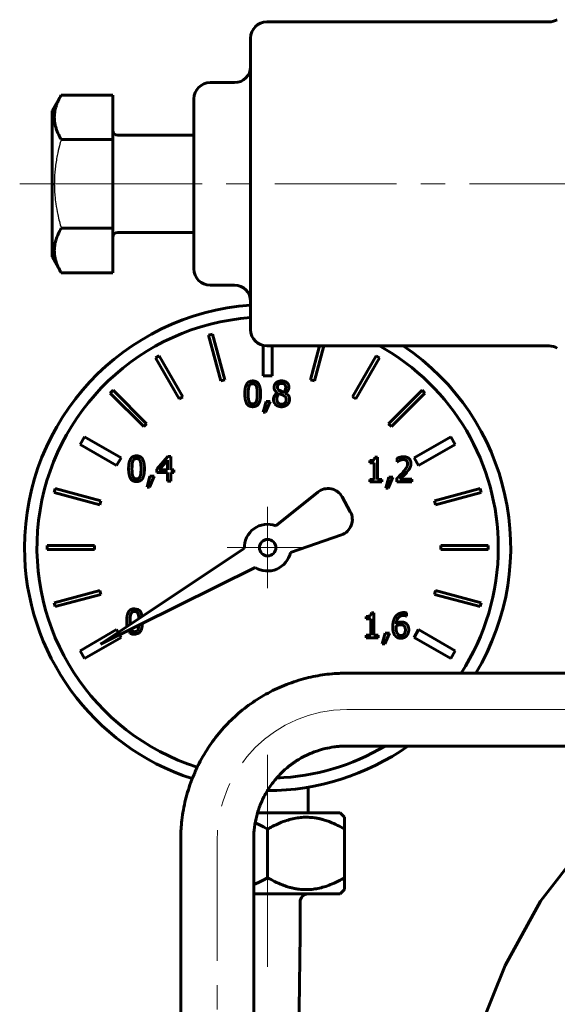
# Model space of a CAD drawing. Header units: millimetres. Extents: x 0 to 420, y 0 to 297.
# Tile 6 of 15: x 80 to 113, y 183 to 244. Entities that reach past the tile are written whole.
import ezdxf

# ---------------------------------------------------------------- set-up
doc = ezdxf.new("R2010")
doc.units = ezdxf.units.MM
for name, pattern in [('K5LT-1', [0]), ('K5LT_AXLED', [12, 7.5, -1.5, 1.5, -1.5]), ('K5LT_BASIC', [0])]:
    doc.linetypes.add(name, pattern=pattern)
doc.layers.add('Системный слой (1)', color=251, linetype='Continuous', true_color=0x6c6c6c)

# ---------------------------------------------------------------- blocks, each defined once
blk = doc.blocks.new('U9')
at = {"layer": 'Системный слой (1)', "color": 143, "linetype": 'K5LT_BASIC', "lineweight": 60, "true_color": 0x33acca}
for p, q in [((117.298, 194.862), (114.482, 192.368)), ((114.482, 192.368), (111.976, 189.137)), ((111.976, 189.137), (109.78, 185.169)), ((109.78, 185.169), (107.893, 180.463)), ((107.893, 180.463), (107.36, 178.816))]:
    blk.add_line(p, q, dxfattribs=at)
blk = doc.blocks.new('U37')
at = {"layer": 'Системный слой (1)', "color": 143, "linetype": 'K5LT_BASIC', "lineweight": 60, "true_color": 0x33acca}
for p, q in [((87.349, 205.928), (87.389, 206.102)), ((87.389, 206.102), (87.407, 206.294)), ((86.922, 205.606), (87.181, 205.68)), ((87.181, 205.68), (87.292, 205.801)), ((87.292, 205.801), (87.296, 205.808)), ((87.296, 205.808), (87.305, 205.824)), ((87.305, 205.824), (87.321, 205.856)), ((87.321, 205.856), (87.349, 205.928))]:
    blk.add_line(p, q, dxfattribs=at)
blk = doc.blocks.new('U38')
at = {"layer": 'Системный слой (1)', "color": 143, "linetype": 'K5LT_BASIC', "lineweight": 60, "true_color": 0x33acca}
for start, end in [(94.01243, 180), (328.89108, 56.09908), (180, 251.92761), (269.93858, 305.24841)]:
    blk.add_arc((95.131, 210.963), 15, start, end, dxfattribs=at)
blk = doc.blocks.new('U39')
at = {"layer": 'Системный слой (1)', "color": 143, "linetype": 'K5LT_BASIC', "lineweight": 60, "true_color": 0x33acca}
for p, q in [((87.14, 207.143), (86.922, 207.193)), ((87.225, 207.08), (87.14, 207.143)), ((87.26, 207.04), (87.225, 207.08)), ((87.277, 207.017), (87.26, 207.04)), ((87.285, 207.005), (87.277, 207.017)), ((87.288, 206.999), (87.285, 207.005)), ((87.299, 206.981), (87.288, 206.999)), ((87.385, 206.715), (87.299, 206.981))]:
    blk.add_line(p, q, dxfattribs=at)
blk = doc.blocks.new('U40')
at = {"layer": 'Системный слой (1)', "color": 143, "linetype": 'K5LT_BASIC', "lineweight": 60, "true_color": 0x33acca}
for p, q in [((86.642, 206.336), (86.642, 206.398)), ((86.643, 206.277), (86.642, 206.336)), ((86.645, 206.223), (86.643, 206.277)), ((86.694, 205.939), (86.693, 205.94))]:
    blk.add_line(p, q, dxfattribs=at)
blk = doc.blocks.new('U41')
at = {"layer": 'Системный слой (1)', "color": 143, "linetype": 'K5LT_BASIC', "lineweight": 60, "true_color": 0x33acca}
for p, q in [((87.146, 206.865), (87.169, 206.788)), ((87.169, 206.788), (87.186, 206.696)), ((87.186, 206.696), (87.196, 206.589))]:
    blk.add_line(p, q, dxfattribs=at)
blk = doc.blocks.new('U42')
at = {"layer": 'Системный слой (1)', "color": 143, "linetype": 'K5LT_BASIC', "lineweight": 60, "true_color": 0x33acca}
for start, end in [(94.22893, 252.22272), (0, 61.01053), (327.00982, 0), (272.22724, 300.61175)]:
    blk.add_arc((95.131, 210.963), 14.233, start, end, dxfattribs=at)
blk = doc.blocks.new('U43')
at = {"layer": 'Системный слой (1)', "color": 143, "linetype": 'K5LT_BASIC', "lineweight": 60, "true_color": 0x33acca}
for p, q in [((85.909, 205.734), (85.813, 205.901)), ((86.088, 205.425), (85.991, 205.592))]:
    blk.add_line(p, q, dxfattribs=at)
blk = doc.blocks.new('U44')
at = {"layer": 'Системный слой (1)', "color": 143, "linetype": 'K5LT_BASIC', "lineweight": 60, "true_color": 0x33acca}
for p, q in [((87.184, 206.09), (87.169, 206.005)), ((87.194, 206.188), (87.184, 206.09)), ((87.169, 206.005), (87.147, 205.935))]:
    blk.add_line(p, q, dxfattribs=at)
blk = doc.blocks.new('U45')
at = {"layer": 'Системный слой (1)', "color": 143, "linetype": 'K5LT_BASIC', "lineweight": 60, "true_color": 0x33acca}
for p, q in [((86.434, 206.398), (86.437, 206.29)), ((86.437, 206.29), (86.444, 206.189)), ((86.444, 206.189), (86.455, 206.097)), ((86.524, 205.856), (86.555, 205.797)), ((86.555, 205.797), (86.557, 205.793)), ((86.557, 205.793), (86.563, 205.784)), ((86.563, 205.784), (86.575, 205.767)), ((86.575, 205.767), (86.6, 205.736)), ((86.6, 205.736), (86.657, 205.684)), ((86.657, 205.684), (86.798, 205.619)), ((86.798, 205.619), (86.922, 205.606))]:
    blk.add_line(p, q, dxfattribs=at)
blk = doc.blocks.new('U46')
at = {"layer": 'Системный слой (1)', "color": 143, "linetype": 'K5LT_BASIC', "lineweight": 60, "true_color": 0x33acca}
for p, q in [((95.131, 194.588), (94.506, 194.588)), ((99.616, 194.588), (95.131, 194.588))]:
    blk.add_line(p, q, dxfattribs=at)
blk = doc.blocks.new('U47')
at = {"layer": 'Системный слой (1)', "color": 143, "linetype": 'K5LT_BASIC', "lineweight": 60, "true_color": 0x33acca}
for p, q in [((95.131, 189.588), (94.272, 189.588)), ((99.616, 189.588), (95.131, 189.588))]:
    blk.add_line(p, q, dxfattribs=at)
blk = doc.blocks.new('U48')
at = {"layer": 'Системный слой (1)', "color": 143, "linetype": 'K5LT_BASIC', "lineweight": 60, "true_color": 0x33acca}
for p, q in [((97.131, 187.088), (97.086, 182.479)), ((97.086, 182.479), (96.973, 177.88)), ((96.973, 177.88), (96.814, 173.289)), ((96.711, 170.77), (96.707, 170.67)), ((96.715, 170.864), (96.711, 170.77)), ((96.719, 170.963), (96.715, 170.864)), ((96.707, 170.67), (96.706, 170.663)), ((96.46, 165.33), (96.451, 165.163)), ((96.468, 165.497), (96.46, 165.33)), ((96.476, 165.663), (96.468, 165.497)), ((96.19, 160.163), (96.028, 157.292)), ((96.028, 157.292), (95.861, 154.422)), ((95.861, 154.422), (95.688, 151.561))]:
    blk.add_line(p, q, dxfattribs=at)
blk = doc.blocks.new('U49')
at = {"layer": 'Системный слой (1)', "color": 143, "linetype": 'K5LT_BASIC', "lineweight": 60, "true_color": 0x33acca}
for p, q in [((94.272, 190.166), (94.564, 190.292)), ((94.564, 190.292), (94.85, 190.433)), ((94.85, 190.433), (95.131, 190.588))]:
    blk.add_line(p, q, dxfattribs=at)
blk = doc.blocks.new('U50')
at = {"layer": 'Системный слой (1)', "color": 143, "linetype": 'K5LT_BASIC', "lineweight": 60, "true_color": 0x33acca}
for p, q in [((94.622, 193.857), (94.361, 193.974)), ((94.879, 193.728), (94.622, 193.857)), ((95.131, 193.588), (94.879, 193.728))]:
    blk.add_line(p, q, dxfattribs=at)
blk = doc.blocks.new('U68')
at = {"layer": 'Системный слой (1)', "color": 30, "linetype": 'K5LT_AXLED', "lineweight": 18, "true_color": 0xff8000}
for q in [(95.131, 213.471), (92.624, 210.963), (97.639, 210.963), (95.131, 208.456)]:
    blk.add_line((95.131, 210.963), q, dxfattribs=at)

msp = doc.modelspace()

# ---------------------------------------------------------------- linework, layer by layer
at = {"layer": 'Системный слой (1)', "color": 143, "linetype": 'K5LT_BASIC', "lineweight": 60, "true_color": 0x33acca}
for p, q in [((112.5064, 243.4134), (95.0816, 243.4134)), ((94.0816, 242.4134), (94.0816, 224.4134)), ((93.0816, 239.6634), (91.5816, 239.6634)), ((82.393, 238.8982), (81.8316, 237.9259)), ((85.5816, 238.8982), (82.393, 238.8982)), ((85.5816, 236.1558), (85.5816, 238.8982)), ((90.5816, 238.6634), (90.5816, 228.1634)), ((81.8316, 237.9259), (81.8316, 228.9009)), ((85.8816, 236.4134), (90.5816, 236.4134)), ((85.5816, 236.1558), (82.393, 236.1558)), ((85.5816, 230.671), (85.5816, 236.1558)), ((85.5816, 230.671), (82.393, 230.671)), ((85.5816, 227.9286), (85.5816, 230.671)), ((85.8816, 230.4134), (90.5816, 230.4134)), ((82.393, 227.9286), (81.8316, 228.9009)), ((85.5816, 227.9286), (82.393, 227.9286)), ((93.0816, 227.1634), (91.5816, 227.1634)), ((91.7306, 224.1377), (91.4891, 224.0729)), ((91.4891, 224.0729), (92.2451, 221.2516)), ((92.4865, 221.3163), (91.7306, 224.1377)), ((94.8562, 223.4391), (94.8562, 221.5647)), ((112.5064, 223.4134), (95.0816, 223.4134)), ((95.4062, 221.5647), (95.4062, 223.4134)), ((98.3378, 223.4134), (97.7759, 221.3163)), ((98.0173, 221.2516), (98.5966, 223.4134)), ((88.4367, 222.8086), (88.2202, 222.6836)), ((88.2202, 222.6836), (89.6806, 220.154)), ((89.8971, 220.279), (88.4367, 222.8086)), ((101.8257, 222.8086), (100.3653, 220.279)), ((100.5818, 220.154), (102.0422, 222.6836)), ((102.0422, 222.6836), (101.8257, 222.8086)), ((92.2451, 221.2516), (92.4865, 221.3163)), ((94.8562, 221.5647), (95.4062, 221.5647)), ((97.7759, 221.3163), (98.0173, 221.2516)), ((85.599, 220.6723), (85.4222, 220.4955)), ((87.6644, 218.6069), (85.599, 220.6723)), ((96.095, 220.5572), (95.8801, 220.6523)), ((104.6634, 220.6723), (102.598, 218.6069)), ((104.8402, 220.4955), (104.6634, 220.6723)), ((85.4222, 220.4955), (87.4876, 218.4302)), ((89.6806, 220.154), (89.8971, 220.279)), ((95.7504, 220.514), (95.7504, 220.5078)), ((96.2148, 220.4991), (96.2148, 220.5053)), ((100.3653, 220.279), (100.5818, 220.154)), ((102.7748, 218.4302), (104.8402, 220.4955)), ((95.0379, 219.9854), (94.8575, 219.3148)), ((95.007, 219.3148), (95.2935, 219.9854)), ((95.2935, 219.9854), (95.0379, 219.9854)), ((94.8575, 219.3148), (95.007, 219.3148)), ((87.4876, 218.4302), (87.6644, 218.6069)), ((102.598, 218.6069), (102.7748, 218.4302)), ((83.836, 217.8022), (83.561, 217.3259)), ((86.0877, 216.5022), (83.836, 217.8022)), ((106.4264, 217.8022), (104.1747, 216.5022)), ((106.7014, 217.3259), (106.4264, 217.8022)), ((83.561, 217.3259), (85.8127, 216.0259)), ((104.4497, 216.0259), (106.7014, 217.3259)), ((85.8127, 216.0259), (86.0877, 216.5022)), ((88.9693, 216.5955), (88.2876, 215.81)), ((88.4482, 215.7594), (88.9607, 216.3547)), ((88.9607, 216.3547), (88.9607, 215.7594)), ((89.1571, 216.5955), (88.9693, 216.5955)), ((89.1571, 215.7594), (89.1571, 216.5955)), ((101.9118, 216.5463), (101.7537, 216.5463)), ((101.9118, 215.173), (101.9118, 216.5463)), ((103.1295, 216.4821), (103.1295, 216.2647)), ((103.1406, 216.2647), (103.2888, 216.3487)), ((104.1747, 216.5022), (104.4497, 216.0259)), ((88.2876, 215.81), (88.2876, 215.5951)), ((88.9607, 215.7594), (88.4482, 215.7594)), ((89.3386, 215.7594), (89.1571, 215.7594)), ((89.3386, 215.5951), (89.3386, 215.7594)), ((101.4388, 216.3339), (101.4388, 216.1943)), ((101.4388, 216.1943), (101.7154, 216.1943)), ((101.7154, 216.1943), (101.7154, 215.173)), ((103.1295, 216.2647), (103.1406, 216.2647)), ((87.8677, 215.363), (87.6874, 214.6924)), ((87.8368, 214.6924), (88.1234, 215.363)), ((88.1234, 215.363), (87.8677, 215.363)), ((88.2876, 215.5951), (88.9607, 215.5951)), ((88.9607, 215.5951), (88.9607, 215.0715)), ((89.1571, 215.5951), (89.3386, 215.5951)), ((89.1571, 215.0715), (89.1571, 215.5951)), ((101.4388, 215.173), (101.4388, 215.0174)), ((101.7154, 215.173), (101.4388, 215.173)), ((102.1823, 215.173), (101.9118, 215.173)), ((102.1823, 215.0174), (102.1823, 215.173)), ((102.6071, 215.3088), (102.4268, 214.6382)), ((102.5762, 214.6382), (102.8627, 215.3088)), ((102.8627, 215.3088), (102.6071, 215.3088)), ((103.0974, 215.2335), (103.0974, 215.0174)), ((103.2888, 215.194), (103.6914, 215.5892)), ((104.0372, 215.194), (103.2888, 215.194)), ((104.0372, 215.0174), (104.0372, 215.194)), ((82.0216, 214.6055), (81.9569, 214.364)), ((84.843, 213.8495), (82.0216, 214.6055)), ((87.6874, 214.6924), (87.8368, 214.6924)), ((88.9607, 215.0715), (89.1571, 215.0715)), ((101.4388, 215.0174), (102.1823, 215.0174)), ((102.4268, 214.6382), (102.5762, 214.6382)), ((103.0974, 215.0174), (104.0372, 215.0174)), ((108.2408, 214.6055), (105.4195, 213.8495)), ((108.3055, 214.364), (108.2408, 214.6055)), ((81.9569, 214.364), (84.7782, 213.608)), ((98.2283, 214.3913), (95.6279, 212.3158)), ((100.234, 213.1805), (99.7265, 214.095)), ((105.4842, 213.608), (108.3055, 214.364)), ((84.7782, 213.608), (84.843, 213.8495)), ((105.4195, 213.8495), (105.4842, 213.608)), ((96.5403, 210.6632), (99.6862, 211.7501)), ((84.4465, 211.0883), (81.5257, 211.0883)), ((81.5257, 211.0883), (81.5257, 210.8383)), ((84.4465, 210.8383), (84.4465, 211.0883)), ((93.6916, 210.907), (84.8244, 205.0127)), ((108.7368, 211.0883), (105.8159, 211.0883)), ((105.8159, 211.0883), (105.8159, 210.8383)), ((108.7368, 210.8383), (108.7368, 211.0883)), ((81.5257, 210.8383), (84.4465, 210.8383)), ((105.8159, 210.8383), (108.7368, 210.8383)), ((84.8244, 205.0127), (94.3625, 209.7448)), ((84.7782, 208.3187), (81.9569, 207.5627)), ((82.0216, 207.3212), (84.843, 208.0772)), ((84.843, 208.0772), (84.7782, 208.3187)), ((105.4842, 208.3187), (105.4195, 208.0772)), ((105.4195, 208.0772), (108.2408, 207.3212)), ((108.3055, 207.5627), (105.4842, 208.3187)), ((81.9569, 207.5627), (82.0216, 207.3212)), ((108.2408, 207.3212), (108.3055, 207.5627)), ((101.2177, 206.7156), (101.2177, 206.576)), ((101.6907, 206.928), (101.5326, 206.928)), ((101.6907, 205.5546), (101.6907, 206.928)), ((103.6989, 206.7341), (103.7075, 206.7341)), ((103.7075, 206.7341), (103.7075, 206.9304)), ((101.2177, 206.576), (101.4944, 206.576)), ((101.4944, 206.576), (101.4944, 205.5546)), ((103.0579, 206.0227), (103.0616, 206.119)), ((85.8127, 205.9008), (83.561, 204.6008)), ((83.836, 204.1245), (86.0877, 205.4245)), ((101.2177, 205.5546), (101.2177, 205.399)), ((101.4944, 205.5546), (101.2177, 205.5546)), ((101.9612, 205.5546), (101.6907, 205.5546)), ((101.9612, 205.399), (101.9612, 205.5546)), ((102.386, 205.6905), (102.2057, 205.0199)), ((102.3552, 205.0199), (102.6417, 205.6905)), ((102.6417, 205.6905), (102.386, 205.6905)), ((104.4497, 205.9008), (104.1747, 205.4245)), ((104.1747, 205.4245), (106.4264, 204.1245)), ((106.7014, 204.6008), (104.4497, 205.9008)), ((101.2177, 205.399), (101.9612, 205.399)), ((102.2057, 205.0199), (102.3552, 205.0199)), ((83.561, 204.6008), (83.836, 204.1245)), ((106.4264, 204.1245), (106.7014, 204.6008)), ((105.6828, 203.2134), (100.0146, 203.2137)), ((106.0331, 203.2133), (105.6828, 203.2134)), ((114.8912, 203.2133), (106.0331, 203.2133)), ((105.6825, 198.7134), (100.0143, 198.7137)), ((106.0331, 198.7133), (105.6825, 198.7134)), ((114.8912, 198.7133), (106.0331, 198.7133)), ((97.6312, 196.1731), (97.6312, 194.5883)), ((99.8812, 194.3232), (99.616, 194.5883)), ((99.8812, 194.3232), (99.8812, 193.5883)), ((95.1312, 190.5883), (95.1312, 193.5883)), ((99.8812, 190.5883), (99.8812, 193.5883)), ((89.7721, 192.9643), (89.7721, 142.2686)), ((94.2721, 192.9643), (94.2721, 142.2686)), ((99.8812, 190.5883), (99.8812, 189.8535)), ((99.616, 189.5883), (99.8812, 189.8535)), ((97.1312, 189.0883), (97.1312, 187.0883))]:
    msp.add_line(p, q, dxfattribs=at)
at = {"layer": 'Системный слой (1)', "color": 30, "linetype": 'K5LT_AXLED', "lineweight": 18, "true_color": 0xff8000}
for p, q in [((79.8316, 233.4134), (84.393, 233.4134)), ((83.5816, 233.4134), (123.0016, 233.4134)), ((105.6826, 200.9634), (100.0144, 200.9637)), ((106.0331, 200.9633), (126.5412, 200.9633)), ((95.1312, 198.1731), (95.1312, 191.5883)), ((92.0221, 192.9643), (92.0221, 140.2637)), ((95.1312, 192.5883), (95.1312, 185.0883))]:
    msp.add_line(p, q, dxfattribs=at)
at = {"layer": 'Системный слой (1)', "color": 143, "linetype": 'K5LT_BASIC', "lineweight": 60, "true_color": 0x33acca}
msp.add_circle((95.1312, 210.9633), 0.5076, dxfattribs=at)
for centre, radius, start, end in [((95.0816, 242.4134), 1, 90, 180), ((112.5064, 244.4134), 1, 270, 300), ((93.0816, 240.6634), 1, 270, 0), ((91.5816, 238.6634), 1, 90, 180), ((85.8816, 236.7134), 0.3, 180, 270), ((85.8816, 230.1134), 0.3, 90, 180), ((91.5816, 228.1634), 1, 180, 270), ((93.0816, 226.1634), 1, 0, 90), ((95.0816, 224.4134), 1, 180, 270), ((112.5064, 222.4134), 1, 60, 90), ((98.8521, 213.6098), 1, 29.028477, 128.59585), ((99.3596, 212.6953), 1, 289.060324, 29.028477), ((95.1312, 210.9633), 1.4408, 69.833777, 182.243221), ((95.1312, 210.9633), 1.4408, 237.756779, 347.975254), ((97.6312, 189.0883), 0.5, 90, 180)]:
    msp.add_arc(centre, radius, start, end, dxfattribs=at)
for centre, major_axis in [((100.0144, 200.9637), (0.0001, 2.25)), ((105.6826, 200.9634), (0.0001, 2.25)), ((100.0144, 200.9637), (-0.0001, -2.25))]:
    msp.add_ellipse(centre, major_axis=major_axis, ratio=0.0438047, start_param=0, end_param=0.0015106, dxfattribs=at)
at = {"layer": 'Системный слой (1)', "color": 30, "linetype": 'K5LT_AXLED', "lineweight": 18, "true_color": 0xff8000}
for centre, major_axis, ratio, start_param, end_param in [((100.0144, 192.9637), (-0.2752, 7.9953), 0.999039, 6.248747, 7.8195433), ((106.0331, 200.9754), (8, 0), 0.0015092, 4.6685702, 4.712389)]:
    msp.add_ellipse(centre, major_axis=major_axis, ratio=ratio, start_param=start_param, end_param=end_param, dxfattribs=at)
at = {"layer": 'Системный слой (1)', "color": 143, "linetype": 'K5LT_BASIC', "lineweight": 60, "true_color": 0x33acca}
for points, knots in [([(82.393, 238.8982), (82.3233, 238.7775), (82.2199, 238.579), (82.1115, 238.3124), (82.046, 238.1051), (82.0031, 237.9182), (81.9754, 237.7266), (81.9654, 237.5342), (81.974, 237.3494), (81.9981, 237.1627), (82.04, 236.9688), (82.1276, 236.6888), (82.2476, 236.418), (82.3558, 236.2202), (82.393, 236.1558)], [0, 0, 0, 0, 2.0319395, 3.3116335, 4.3966445, 5.4235888, 6.3505892, 7.4998304, 8.5331874, 9.3357753, 10.5241844, 11.6848467, 13.9150035, 15, 15, 15, 15]), ([(82.393, 230.671), (82.3233, 230.5502), (82.2199, 230.3518), (82.1115, 230.0852), (82.046, 229.8778), (82.0031, 229.691), (81.9754, 229.4994), (81.9654, 229.3069), (81.974, 229.1222), (81.9981, 228.9355), (82.04, 228.7416), (82.1276, 228.4616), (82.2476, 228.1907), (82.3558, 227.993), (82.393, 227.9286)], [0, 0, 0, 0, 2.0319395, 3.3116335, 4.3966445, 5.4235888, 6.3505892, 7.4998304, 8.5331874, 9.3357753, 10.5241844, 11.6848467, 13.9150035, 15, 15, 15, 15]), ([(100.0146, 203.2137), (100.0104, 203.2137), (100.0062, 203.2137), (99.9947, 203.2137), (99.9874, 203.2137), (99.9664, 203.2136), (99.9528, 203.2136), (99.9131, 203.2133), (99.8869, 203.213), (99.8095, 203.2118), (99.7582, 203.2107), (99.6055, 203.2061), (99.504, 203.2015), (99.2042, 203.1836), (99.006, 203.1659), (98.4218, 203.0966), (98.0375, 203.0287), (97.2492, 202.8422), (96.8461, 202.7202), (96.0579, 202.4276), (95.6726, 202.257), (94.9256, 201.8693), (94.5639, 201.6523), (93.8694, 201.1752), (93.5367, 200.915), (92.9055, 200.3552), (92.6069, 200.0555), (92.0486, 199.421), (91.7888, 199.0862), (91.3122, 198.3863), (91.0954, 198.0212), (90.8621, 197.5664), (90.8213, 197.4891), (90.68, 197.1756), (90.5806, 196.9386), (90.4456, 196.6294), (90.42, 196.5527), (90.2465, 196.0768), (90.1256, 195.6676), (89.9354, 194.8364), (89.8662, 194.4143), (89.7893, 193.6489), (89.7721, 193.3066), (89.7721, 192.9643)], [0, 0, 0, 0, 0.0132817, 0.0132817, 0.0365246, 0.0365246, 0.07969, 0.07969, 0.1627005, 0.1627005, 0.325401, 0.325401, 0.6474815, 0.6474815, 1.2783609, 1.2783609, 2.5135559, 2.5135559, 3.8454029, 3.8454029, 5.1782838, 5.1782838, 6.5124999, 6.5124999, 7.8482862, 7.8482862, 9.1860103, 9.1860103, 10.5260718, 10.5260718, 11.8688249, 11.8688249, 12.1452255, 12.1452255, 12.9588458, 12.9588458, 13.2145608, 13.2145608, 14.5634249, 14.5634249, 15.9156814, 15.9156814, 17, 17, 17, 17]), ([(99.8166, 198.7103), (99.8073, 198.71), (99.7979, 198.7097), (99.7745, 198.7087), (99.7604, 198.7081), (99.7206, 198.7063), (99.6948, 198.7049), (99.6199, 198.7004), (99.5708, 198.6968), (99.4259, 198.6843), (99.3303, 198.6736), (99.049, 198.6351), (98.8643, 198.6005), (98.4525, 198.5021), (98.2268, 198.4332), (97.7853, 198.2683), (97.5696, 198.1721), (97.1514, 197.9539), (96.9489, 197.8318), (96.5602, 197.5635), (96.374, 197.4172), (96.0207, 197.1025), (95.8537, 196.9341), (95.6932, 196.7509), (95.6885, 196.7461), (95.5436, 196.5584), (95.3923, 196.3838), (95.2119, 196.1176), (95.1614, 196.0417), (95.0405, 195.8371), (94.967, 195.7099), (94.792, 195.3669), (94.6969, 195.1478), (94.5758, 194.813), (94.539, 194.7012), (94.4718, 194.472), (94.4412, 194.3544), (94.3614, 194.0024), (94.3231, 193.7654), (94.2813, 193.34), (94.2721, 193.1521), (94.2721, 192.9643)], [0, 0, 0, 0, 0.0624789, 0.0624789, 0.1561972, 0.1561972, 0.3280141, 0.3280141, 0.6560282, 0.6560282, 1.2964367, 1.2964367, 2.5460144, 2.5460144, 4.1127842, 4.1127842, 5.6806367, 5.6806367, 7.2499694, 7.2499694, 8.8212299, 8.8212299, 10.3949295, 10.3949295, 10.4397502, 10.4397502, 11.9715269, 11.9715269, 12.5764432, 12.5764432, 13.5514108, 13.5514108, 15.1347566, 15.1347566, 15.9160381, 15.9160381, 16.721914, 16.721914, 18.3130399, 18.3130399, 19.5611795, 19.5611795, 19.5611795, 19.5611795]), ([(100.0143, 198.7137), (100.0011, 198.7137), (99.9879, 198.7137), (99.9616, 198.7135), (99.9484, 198.7134), (99.922, 198.713), (99.9089, 198.7128), (99.8825, 198.7122), (99.8693, 198.7119), (99.843, 198.7112), (99.8298, 198.7108), (99.8166, 198.7103)], [0, 0, 0, 0, 0.0877641, 0.0877641, 0.1755282, 0.1755282, 0.26329231, 0.26329231, 0.35105641, 0.35105641, 0.43882051, 0.43882051, 0.43882051, 0.43882051]), ([(99.8812, 193.5883), (99.74, 193.6699), (99.4411, 193.8311), (99.0996, 193.9832), (98.8041, 194.0941), (98.6029, 194.16), (98.3942, 194.215), (98.2121, 194.2551), (98.0333, 194.2863), (97.8292, 194.3103), (97.6342, 194.3227), (97.4402, 194.3243), (97.2487, 194.3156), (97.0591, 194.2968), (96.8698, 194.2683), (96.6125, 194.2163), (96.2857, 194.1249), (95.8614, 193.9649), (95.4751, 193.7806), (95.2243, 193.6421), (95.1312, 193.5883)], [0, 0, 0, 0, 2.0064146, 4.1836166, 4.6435327, 5.9507724, 6.8369662, 7.3613716, 8.3035013, 9.1315798, 9.9635107, 10.7823539, 11.5922781, 12.3944771, 13.196689, 14.0132515, 15.7086803, 17.4670847, 19.6727638, 21, 21, 21, 21]), ([(95.1312, 190.5883), (95.2724, 190.5068), (95.5713, 190.3456), (95.9128, 190.1935), (96.2083, 190.0826), (96.4095, 190.0167), (96.6182, 189.9617), (96.8003, 189.9216), (96.9791, 189.8904), (97.1832, 189.8664), (97.3783, 189.854), (97.5722, 189.8524), (97.7637, 189.8611), (97.9533, 189.8799), (98.1426, 189.9084), (98.3999, 189.9604), (98.7268, 190.0518), (99.151, 190.2118), (99.5373, 190.3961), (99.7881, 190.5346), (99.8812, 190.5883)], [0, 0, 0, 0, 2.0064146, 4.1836166, 4.6435327, 5.9507724, 6.8369662, 7.3613716, 8.3035013, 9.1315798, 9.9635107, 10.7823539, 11.5922781, 12.3944771, 13.196689, 14.0132515, 15.7086803, 17.4670847, 19.6727638, 21, 21, 21, 21])]:
    msp.add_open_spline(points, degree=3, knots=knots, dxfattribs=at)
at = {"layer": 'Системный слой (1)', "color": 7, "linetype": 'K5LT-1'}
msp.add_open_spline([(82.393, 236.1558), (82.3561, 236.0281), (82.2668, 235.7015), (82.1298, 235.1082), (82.0339, 234.511), (81.9915, 234.05), (81.9767, 233.7934), (81.971, 233.6273), (81.9688, 233.4879), (81.9685, 233.3379), (81.9719, 233.1498), (81.9822, 232.924), (82.0058, 232.5997), (82.0606, 232.1299), (82.158, 231.5949), (82.2757, 231.0934), (82.3525, 230.8114), (82.393, 230.671)], degree=3, knots=[0, 0, 0, 0, 3.1522963, 8.0240269, 14.4303577, 17.4742998, 18.9962709, 20.5182419, 21.4098548, 22.3014677, 24.0846935, 25.8679193, 27.6511451, 31.7925039, 37.0725247, 40.5362624, 44, 44, 44, 44], dxfattribs=at)
at = {"layer": 'Системный слой (1)', "color": 143, "linetype": 'K5LT_BASIC', "lineweight": 60, "true_color": 0x33acca}
for points in [[(94.2116, 221.2488), (93.9622, 221.2488), (93.7238, 220.8672), (93.7238, 220.4547)], [(94.6982, 220.4559), (94.6982, 220.8536), (94.4623, 221.2488), (94.2116, 221.2488)], [(95.9888, 221.2525), (95.7887, 221.2525), (95.5294, 221.0228), (95.5294, 220.8511)], [(96.447, 220.8647), (96.447, 221.0351), (96.1963, 221.2525), (95.9888, 221.2525)], [(93.9313, 220.4547), (93.9313, 220.6041), (93.9535, 220.8412), (93.9844, 220.919)], [(93.9844, 220.919), (94.0165, 220.9993), (94.1264, 221.0796), (94.2116, 221.0796)], [(94.2116, 221.0796), (94.2968, 221.0796), (94.4043, 220.9993), (94.4352, 220.9215)], [(94.4352, 220.9215), (94.466, 220.8437), (94.4907, 220.6128), (94.4907, 220.4559)], [(95.5294, 220.8511), (95.5294, 220.735), (95.6381, 220.5794), (95.7504, 220.514)], [(95.7344, 220.8746), (95.7344, 220.9796), (95.8764, 221.1018), (95.9876, 221.1018)], [(95.8801, 220.6523), (95.8073, 220.6943), (95.7344, 220.7993), (95.7344, 220.8746)], [(95.9876, 221.1018), (96.1098, 221.1018), (96.2469, 220.9647), (96.2469, 220.8622)], [(96.2469, 220.8622), (96.2469, 220.7696), (96.1839, 220.6251), (96.095, 220.5572)], [(96.2148, 220.5053), (96.3272, 220.5621), (96.447, 220.7622), (96.447, 220.8647)], [(93.7238, 220.4547), (93.7238, 220.0533), (93.9597, 219.6618), (94.2116, 219.6618)], [(93.9832, 219.9953), (93.951, 220.0792), (93.9313, 220.2941), (93.9313, 220.4547)], [(94.2116, 219.831), (94.1227, 219.831), (94.0128, 219.9162), (93.9832, 219.9953)], [(94.2116, 219.6618), (94.4599, 219.6618), (94.6982, 220.0459), (94.6982, 220.4559)], [(94.4907, 220.4559), (94.4907, 220.2991), (94.466, 220.0669), (94.4364, 219.9916)], [(95.7504, 220.5078), (95.6245, 220.446), (95.4923, 220.2386), (95.4923, 220.1151)], [(95.4923, 220.1151), (95.4923, 220.02), (95.559, 219.852), (95.6232, 219.7902)], [(95.6986, 220.1299), (95.6986, 220.2349), (95.7887, 220.4003), (95.8727, 220.4559)], [(95.9913, 219.8112), (95.8653, 219.8112), (95.6986, 219.9916), (95.6986, 220.1299)], [(95.8727, 220.4559), (95.9456, 220.4263), (96.0617, 220.3806), (96.0963, 220.3608)], [(95.9888, 219.6593), (96.2012, 219.6593), (96.4853, 219.9236), (96.4853, 220.1188)], [(96.2753, 220.099), (96.2753, 219.9656), (96.1197, 219.8112), (95.9913, 219.8112)], [(96.0963, 220.3608), (96.2012, 220.304), (96.2753, 220.1929), (96.2753, 220.099)], [(96.4853, 220.1188), (96.4853, 220.2596), (96.3482, 220.4374), (96.2148, 220.4991)], [(94.4364, 219.9916), (94.4055, 219.9113), (94.2956, 219.831), (94.2116, 219.831)], [(95.6232, 219.7902), (95.6887, 219.7273), (95.8752, 219.6593), (95.9888, 219.6593)], [(87.0415, 216.6264), (86.792, 216.6264), (86.5537, 216.2448), (86.5537, 215.8323)], [(86.8143, 216.2966), (86.8464, 216.3769), (86.9563, 216.4572), (87.0415, 216.4572)], [(87.5281, 215.8335), (87.5281, 216.2312), (87.2922, 216.6264), (87.0415, 216.6264)], [(87.0415, 216.4572), (87.1267, 216.4572), (87.2342, 216.3769), (87.265, 216.2991)], [(101.7537, 216.5463), (101.7438, 216.4228), (101.5956, 216.3339), (101.4388, 216.3339)], [(103.5198, 216.5735), (103.4185, 216.5735), (103.1925, 216.513), (103.1295, 216.4821)], [(103.2888, 216.3487), (103.3395, 216.3697), (103.4506, 216.3969), (103.505, 216.3969)], [(103.505, 216.3969), (103.5618, 216.3969), (103.6556, 216.366), (103.6914, 216.3351)], [(103.9743, 216.1548), (103.9743, 216.3475), (103.7334, 216.5735), (103.5198, 216.5735)], [(86.5537, 215.8323), (86.5537, 215.4309), (86.7896, 215.0394), (87.0415, 215.0394)], [(86.7612, 215.8323), (86.7612, 215.9817), (86.7834, 216.2188), (86.8143, 216.2966)], [(86.813, 215.3728), (86.7809, 215.4568), (86.7612, 215.6717), (86.7612, 215.8323)], [(87.0415, 215.0394), (87.2897, 215.0394), (87.5281, 215.4235), (87.5281, 215.8335)], [(87.265, 216.2991), (87.2959, 216.2213), (87.3206, 215.9904), (87.3206, 215.8335)], [(87.3206, 215.8335), (87.3206, 215.6767), (87.2959, 215.4445), (87.2663, 215.3691)], [(103.7668, 216.1437), (103.7668, 216.0214), (103.6396, 215.7917), (103.4654, 215.6003)], [(103.6914, 216.3351), (103.7273, 216.3042), (103.7668, 216.2079), (103.7668, 216.1437)], [(103.6914, 215.5892), (103.7507, 215.6522), (103.8582, 215.7831), (103.8952, 215.8498)], [(103.8952, 215.8498), (103.9323, 215.914), (103.9743, 216.0647), (103.9743, 216.1548)], [(87.0415, 215.2086), (86.9526, 215.2086), (86.8427, 215.2938), (86.813, 215.3728)], [(87.2663, 215.3691), (87.2354, 215.2889), (87.1255, 215.2086), (87.0415, 215.2086)], [(103.4654, 215.6003), (103.379, 215.5052), (103.1987, 215.3286), (103.0974, 215.2335)], [(86.9221, 207.1925), (86.6726, 207.1925), (86.4343, 206.8109), (86.4343, 206.3984)], [(86.6417, 206.3984), (86.6417, 206.5478), (86.664, 206.785), (86.6948, 206.8628)], [(86.6948, 206.8628), (86.7269, 206.943), (86.8369, 207.0233), (86.9221, 207.0233)], [(86.9221, 207.0233), (87.0073, 207.0233), (87.1147, 206.943), (87.1456, 206.8652)], [(101.5326, 206.928), (101.5228, 206.8045), (101.3746, 206.7156), (101.2177, 206.7156)], [(103.0184, 206.7057), (102.9331, 206.5871), (102.8516, 206.2672), (102.8516, 206.0684)], [(103.5346, 206.9514), (103.3629, 206.9514), (103.1011, 206.8218), (103.0184, 206.7057)], [(103.0616, 206.266), (103.0838, 206.5179), (103.3172, 206.7748), (103.5074, 206.7748)], [(103.5074, 206.7748), (103.5667, 206.7748), (103.6704, 206.7489), (103.6989, 206.7341)], [(103.7075, 206.9304), (103.6742, 206.9416), (103.5852, 206.9514), (103.5346, 206.9514)], [(102.8516, 206.0684), (102.8516, 205.8659), (102.9406, 205.588), (103.0196, 205.5052)], [(103.1666, 205.6201), (103.1196, 205.6707), (103.0579, 205.8646), (103.0579, 206.0227)], [(103.379, 206.3722), (103.2876, 206.3722), (103.1345, 206.3166), (103.0616, 206.266)], [(103.0616, 206.119), (103.127, 206.1598), (103.2617, 206.203), (103.3333, 206.203)], [(103.3333, 206.203), (103.3864, 206.203), (103.4877, 206.182), (103.5284, 206.1499)], [(103.6742, 206.2821), (103.6013, 206.3364), (103.4679, 206.3722), (103.379, 206.3722)], [(103.5284, 206.1499), (103.5828, 206.1055), (103.6322, 205.9783), (103.6322, 205.8844)], [(103.8396, 205.893), (103.8396, 206.0239), (103.7581, 206.2191), (103.6742, 206.2821)], [(86.9221, 205.7747), (86.8332, 205.7747), (86.7232, 205.8599), (86.6936, 205.939)], [(87.1469, 205.9353), (87.116, 205.855), (87.0061, 205.7747), (86.9221, 205.7747)], [(103.0196, 205.5052), (103.0838, 205.4361), (103.253, 205.3669), (103.3555, 205.3669)], [(103.3568, 205.5336), (103.3036, 205.5336), (103.2098, 205.5719), (103.1666, 205.6201)], [(103.3555, 205.3669), (103.458, 205.3669), (103.6285, 205.4398), (103.6964, 205.5102)], [(103.6322, 205.8844), (103.6322, 205.709), (103.4803, 205.5336), (103.3568, 205.5336)], [(103.6964, 205.5102), (103.7618, 205.5769), (103.8396, 205.7757), (103.8396, 205.893)]]:
    msp.add_open_spline(points, degree=2, dxfattribs=at)

# ---------------------------------------------------------------- block references
at = {"layer": 'Системный слой (1)'}
for name in ['U38', 'U42', 'U68', 'U39', 'U41', 'U45', 'U40', 'U37', 'U44', 'U43', 'U46', 'U9', 'U50', 'U49', 'U47', 'U48']:
    msp.add_blockref(name, (0, 0), dxfattribs=at)

doc.saveas('drawing.dxf')
